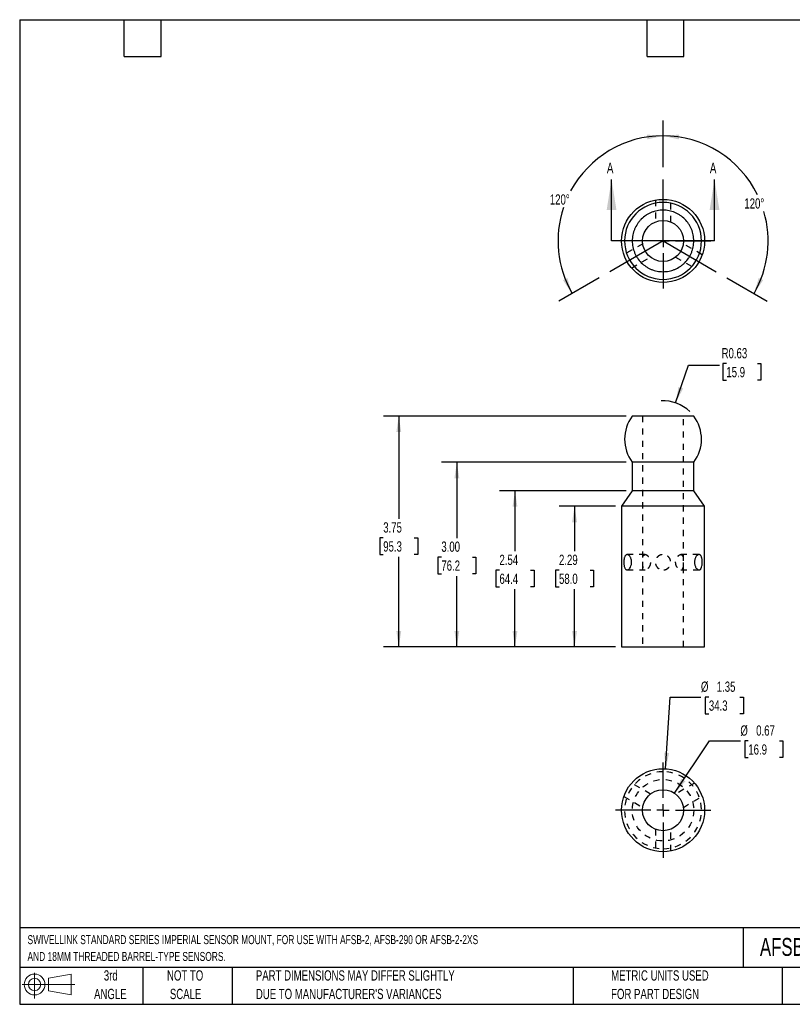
# Model space of a CAD drawing. Header units: inches. Extents: x 0.5 to 21.5, y 0.5 to 16.5.
# Tile 1 of 2: x 0.5 to 13.1, y 0.5 to 16.5. Entities that reach past the tile are written whole.
import ezdxf

# ---------------------------------------------------------------- set-up
doc = ezdxf.new("R2010")
doc.units = ezdxf.units.IN
doc.header["$LTSCALE"] = 2
doc.header["$MEASUREMENT"] = 0
doc.linetypes.add('CENTERX2', pattern=[0.8, 0.5, -0.1, 0.1, -0.1])
doc.linetypes.add('HIDDEN', pattern=[0.075, 0.05, -0.025])
doc.layers.add('CENTER', color=40, linetype='CENTERX2')
doc.layers.add('HIDDEN', color=102, linetype='HIDDEN')
doc.layers.add('DIMENSIONS', color=140, linetype='Continuous', lineweight=25)
doc.layers.add('TEXT', color=140, linetype='Continuous', lineweight=25)
doc.styles.add('SLDTEXTSTYLE0', font='TXT', dxfattribs={"width": 0.7})
doc.dimstyles.new('SLDDIMSTYLE0', dxfattribs={"dimtxt": 0.169922, "dimasz": 0.26, "dimexe": 0, "dimexo": 0.0625, "dimgap": 0.04248, "dimtad": 0, "dimtih": 1, "dimtoh": 1, "dimrnd": 1e-09, "dimzin": 12, "dimdsep": 46, "dimtxsty": 'SLDTEXTSTYLE0', "dimsah": 1, "dimcen": 0.09, "dimadec": 0, "dimazin": 3, "dimtfac": 1, "dimtofl": 0, "dimtmove": 0, "dimatfit": 3, "dimfxl": 0, "dimfrac": 2, "dimtolj": 1, "dimtzin": 12, "dimarcsym": 0})
doc.dimstyles.new('SLDDIMSTYLE1', dxfattribs={"dimtxt": 0.169922, "dimasz": 0.26, "dimexe": 0, "dimexo": 0.0625, "dimgap": 0.04248, "dimtad": 0, "dimtih": 1, "dimtoh": 1, "dimrnd": 1e-09, "dimzin": 4, "dimdsep": 46, "dimtxsty": 'SLDTEXTSTYLE0', "dimsah": 1, "dimcen": 0.09, "dimadec": 0, "dimazin": 1, "dimtfac": 1, "dimtofl": 0, "dimtmove": 0, "dimatfit": 3, "dimfxl": 0, "dimfrac": 2, "dimtolj": 1, "dimtzin": 12, "dimarcsym": 0})
doc.dimstyles.new('SLDDIMSTYLE2', dxfattribs={"dimtxt": 0.169922, "dimasz": 0.26, "dimexe": 0, "dimexo": 0.0625, "dimgap": 0.04248, "dimtad": 0, "dimtih": 1, "dimtoh": 1, "dimrnd": 1e-09, "dimdsep": 46, "dimtxsty": 'SLDTEXTSTYLE0', "dimsah": 1, "dimcen": 0, "dimadec": 0, "dimazin": 2, "dimtfac": 1, "dimtofl": 0, "dimtmove": 0, "dimatfit": 3, "dimfxl": 0, "dimfrac": 2, "dimtolj": 1, "dimtzin": 12, "dimarcsym": 0})
doc.dimstyles.new('SLDDIMSTYLE3', dxfattribs={"dimtxt": 0.169922, "dimasz": 0.26, "dimexe": 0, "dimexo": 0.0625, "dimgap": 0.04248, "dimtad": 0, "dimtih": 1, "dimtoh": 1, "dimrnd": 1e-09, "dimdsep": 46, "dimtxsty": 'SLDTEXTSTYLE0', "dimsah": 1, "dimcen": 0, "dimadec": 0, "dimazin": 2, "dimtfac": 1, "dimtofl": 0, "dimtmove": 0, "dimatfit": 3, "dimfxl": 0, "dimfrac": 2, "dimtolj": 1, "dimtzin": 12, "dimarcsym": 0})
doc.dimstyles.new('SLDDIMSTYLE4', dxfattribs={"dimtxt": 0.169922, "dimasz": 0.26, "dimexe": 0, "dimexo": 0.0625, "dimgap": 0.04248, "dimtad": 0, "dimtih": 1, "dimtoh": 1, "dimrnd": 1e-09, "dimzin": 12, "dimdsep": 46, "dimtxsty": 'SLDTEXTSTYLE0', "dimsah": 1, "dimcen": 0, "dimadec": 0, "dimazin": 3, "dimtfac": 1, "dimtofl": 0, "dimtmove": 0, "dimatfit": 3, "dimfxl": 0, "dimfrac": 2, "dimtolj": 1, "dimtzin": 12, "dimarcsym": 0})
doc.dimstyles.new('SLDDIMSTYLE5', dxfattribs={"dimtxt": 0.169922, "dimasz": 0.26, "dimexe": 0, "dimexo": 0.0625, "dimgap": 0.04248, "dimtad": 0, "dimtih": 1, "dimtoh": 1, "dimdec": 4, "dimlfac": 2, "dimzin": 12, "dimdsep": 46, "dimtxsty": 'SLDTEXTSTYLE0', "dimsah": 1, "dimcen": 0.09, "dimadec": 0, "dimazin": 3, "dimtfac": 1, "dimtdec": 0, "dimtofl": 0, "dimtmove": 0, "dimatfit": 3, "dimfxl": 0, "dimfrac": 2, "dimtolj": 1, "dimtzin": 12, "dimarcsym": 0})

# ---------------------------------------------------------------- blocks, each defined once
blk = doc.blocks.new('Block11')
at = {"color": 7, "linetype": 'Continuous', "lineweight": 18}
for p, q in [((0.204, 0.418), (0.204, 0)), ((0.431, 0.328), (0.801, 0.396)), ((0.431, 0.126), (0.431, 0.328)), ((0.801, 0.396), (0.801, 0.058)), ((0, 0.227), (0.856, 0.227)), ((0.431, 0.126), (0.801, 0.058))]:
    blk.add_line(p, q, dxfattribs=at)
for radius in [0.169, 0.101]:
    blk.add_circle((0.204, 0.227), radius, dxfattribs=at)
blk = doc.blocks.new('Block12')
at = {"color": 7, "linetype": 'Continuous'}
blk.add_blockref('Block11', (0, 0), dxfattribs=at)
blk = doc.blocks.new('SW_NOTE_0')
at = {"layer": 'TEXT', "color": 0, "char_height": 0.14583, "attachment_point": 1, "style": 'SLDTEXTSTYLE0'}
for s, insert in [('SWIVELLINK STANDARD SERIES IMPERIAL SENSOR MOUNT, FOR USE WITH AFSB-2, AFSB-290 OR AFSB-2-2XS', (0, 0.188)), ('AND 18MM THREADED BARREL-TYPE SENSORS.', (0, -0.085))]:
    blk.add_mtext(s, dxfattribs=dict(at, insert=insert))
blk = doc.blocks.new('SW_NOTE_0_3')
at = {"layer": 'TEXT', "color": 0, "char_height": 0.16667, "attachment_point": 1, "style": 'SLDTEXTSTYLE0'}
for s, insert in [('PART DIMENSIONS MAY DIFFER SLIGHTLY', (0, 0.215)), ("DUE TO MANUFACTURER'S VARIANCES", (0, -0.086))]:
    blk.add_mtext(s, dxfattribs=dict(at, insert=insert))
blk = doc.blocks.new('SW_NOTE_0_4')
at = {"layer": 'TEXT', "color": 0, "char_height": 0.1667, "attachment_point": 2, "style": 'SLDTEXTSTYLE0'}
for s, insert in [('NOT TO', (0.414, 0.215)), ('SCALE', (0.422, -0.086))]:
    blk.add_mtext(s, dxfattribs=dict(at, insert=insert))
blk = doc.blocks.new('SW_NOTE_0_5')
at = {"layer": 'TEXT', "color": 0, "char_height": 0.1667, "attachment_point": 2, "style": 'SLDTEXTSTYLE0'}
for s, insert in [('3rd', (0.182, 0.215)), ('ANGLE', (0.175, -0.086))]:
    blk.add_mtext(s, dxfattribs=dict(at, insert=insert))
blk = doc.blocks.new('SW_NOTE_0_6')
at = {"layer": 'TEXT', "color": 0, "char_height": 0.16667, "attachment_point": 1, "style": 'SLDTEXTSTYLE0'}
for s, insert in [('METRIC UNITS USED', (0, 0.215)), ('FOR PART DESIGN', (0, -0.086))]:
    blk.add_mtext(s, dxfattribs=dict(at, insert=insert))
blk = doc.blocks.new('_D')
at = {"layer": 'DIMENSIONS'}
for p, q in [((10.186, 8.594), (9.272, 8.594)), ((9.522, 8.594), (9.522, 7.861)), ((9.269, 7.553), (9.212, 7.553)), ((9.212, 7.553), (9.212, 7.283)), ((9.774, 7.553), (9.831, 7.553)), ((9.831, 7.553), (9.831, 7.283)), ((9.212, 7.283), (9.269, 7.283)), ((9.522, 6.308), (9.522, 7.245)), ((9.831, 7.283), (9.774, 7.283)), ((10.186, 6.308), (9.272, 6.308))]:
    blk.add_line(p, q, dxfattribs=at)
for points in [[(9.522, 8.594), (9.482, 8.334), (9.562, 8.334)], [(9.522, 6.308), (9.562, 6.568), (9.482, 6.568)]]:
    blk.add_solid(points, dxfattribs=at)
at = {"layer": 'DIMENSIONS', "char_height": 0.1667, "attachment_point": 1, "style": 'SLDTEXTSTYLE0'}
for s, insert in [('2.29', (9.269, 7.806)), ('58.0', (9.269, 7.498))]:
    blk.add_mtext(s, dxfattribs=dict(at, insert=insert))
blk = doc.blocks.new('_D_1')
at = {"layer": 'DIMENSIONS'}
for p, q in [((10.361, 8.844), (8.303, 8.844)), ((8.553, 8.844), (8.553, 7.861)), ((8.301, 7.553), (8.244, 7.553)), ((8.244, 7.553), (8.244, 7.283)), ((8.806, 7.553), (8.863, 7.553)), ((8.863, 7.553), (8.863, 7.283)), ((8.244, 7.283), (8.301, 7.283)), ((8.553, 6.308), (8.553, 7.245)), ((8.863, 7.283), (8.806, 7.283)), ((10.186, 6.308), (8.303, 6.308))]:
    blk.add_line(p, q, dxfattribs=at)
for points in [[(8.553, 8.844), (8.513, 8.584), (8.593, 8.584)], [(8.553, 6.308), (8.593, 6.568), (8.513, 6.568)]]:
    blk.add_solid(points, dxfattribs=at)
at = {"layer": 'DIMENSIONS', "char_height": 0.1667, "attachment_point": 1, "style": 'SLDTEXTSTYLE0'}
for s, insert in [('2.54', (8.301, 7.806)), ('64.4', (8.301, 7.498))]:
    blk.add_mtext(s, dxfattribs=dict(at, insert=insert))
blk = doc.blocks.new('_D_2')
at = {"layer": 'DIMENSIONS'}
for p, q in [((10.361, 9.308), (7.358, 9.308)), ((7.608, 9.308), (7.608, 8.075)), ((7.356, 7.767), (7.299, 7.767)), ((7.299, 7.767), (7.299, 7.497)), ((7.861, 7.767), (7.918, 7.767)), ((7.918, 7.767), (7.918, 7.497)), ((7.299, 7.497), (7.356, 7.497)), ((7.608, 6.308), (7.608, 7.459)), ((7.918, 7.497), (7.861, 7.497)), ((10.186, 6.308), (7.358, 6.308))]:
    blk.add_line(p, q, dxfattribs=at)
for points in [[(7.608, 9.308), (7.568, 9.048), (7.648, 9.048)], [(7.608, 6.308), (7.648, 6.568), (7.568, 6.568)]]:
    blk.add_solid(points, dxfattribs=at)
at = {"layer": 'DIMENSIONS', "char_height": 0.1667, "attachment_point": 1, "style": 'SLDTEXTSTYLE0'}
for s, insert in [('3.00', (7.356, 8.02)), ('76.2', (7.356, 7.712))]:
    blk.add_mtext(s, dxfattribs=dict(at, insert=insert))
blk = doc.blocks.new('_D_3')
at = {"layer": 'DIMENSIONS'}
for p, q in [((11.165, 10.274), (11.376, 10.887)), ((11.376, 10.887), (11.876, 10.887)), ((11.99, 10.911), (11.933, 10.911)), ((11.933, 10.911), (11.933, 10.641)), ((12.495, 10.911), (12.552, 10.911)), ((12.552, 10.911), (12.552, 10.641)), ((11.933, 10.641), (11.99, 10.641)), ((12.552, 10.641), (12.495, 10.641))]:
    blk.add_line(p, q, dxfattribs=at)
blk.add_arc((10.961, 9.683), 0.625, 45.9603, 92.7503, dxfattribs=at)
blk.add_solid([(11.165, 10.274), (11.287, 10.507), (11.212, 10.533)], dxfattribs=at)
at = {"layer": 'DIMENSIONS', "char_height": 0.1667, "attachment_point": 1, "style": 'SLDTEXTSTYLE0'}
for s, insert in [('R0.63', (11.913, 11.164)), ('15.9', (11.99, 10.856))]:
    blk.add_mtext(s, dxfattribs=dict(at, insert=insert))
blk = doc.blocks.new('_D_4')
at = {"layer": 'DIMENSIONS'}
for p, q in [((10.361, 10.058), (6.414, 10.058)), ((6.664, 10.058), (6.664, 8.388)), ((6.411, 8.08), (6.354, 8.08)), ((6.354, 8.08), (6.354, 7.81)), ((6.916, 8.08), (6.973, 8.08)), ((6.973, 8.08), (6.973, 7.81)), ((6.354, 7.81), (6.411, 7.81)), ((6.664, 6.308), (6.664, 7.772)), ((6.973, 7.81), (6.916, 7.81)), ((10.186, 6.308), (6.414, 6.308))]:
    blk.add_line(p, q, dxfattribs=at)
for points in [[(6.664, 10.058), (6.624, 9.798), (6.704, 9.798)], [(6.664, 6.308), (6.704, 6.568), (6.624, 6.568)]]:
    blk.add_solid(points, dxfattribs=at)
at = {"layer": 'DIMENSIONS', "char_height": 0.1667, "attachment_point": 1, "style": 'SLDTEXTSTYLE0'}
for s, insert in [('3.75', (6.411, 8.333)), ('95.3', (6.411, 8.024))]:
    blk.add_mtext(s, dxfattribs=dict(at, insert=insert))
blk = doc.blocks.new('_D_5')
at = {"layer": 'DIMENSIONS'}
for p, q in [((11.147, 3.93), (11.718, 4.78)), ((11.718, 4.78), (12.218, 4.78)), ((12.347, 4.78), (12.29, 4.78)), ((12.29, 4.78), (12.29, 4.51)), ((12.852, 4.78), (12.909, 4.78)), ((12.909, 4.78), (12.909, 4.51)), ((12.29, 4.51), (12.347, 4.51)), ((12.909, 4.51), (12.852, 4.51))]:
    blk.add_line(p, q, dxfattribs=at)
blk.add_solid([(11.147, 3.93), (11.325, 4.124), (11.259, 4.168)], dxfattribs=at)
at = {"layer": 'DIMENSIONS', "char_height": 0.1667, "attachment_point": 1, "style": 'SLDTEXTSTYLE0'}
for s, insert in [('%%c', (12.218, 5.033)), ('0.67', (12.475, 5.033)), ('16.9', (12.347, 4.724))]:
    blk.add_mtext(s, dxfattribs=dict(at, insert=insert))
blk = doc.blocks.new('_D_6')
at = {"layer": 'DIMENSIONS'}
for p, q in [((11.003, 4.328), (11.077, 5.492)), ((11.077, 5.492), (11.577, 5.492)), ((11.706, 5.492), (11.648, 5.492)), ((11.648, 5.492), (11.648, 5.222)), ((12.21, 5.492), (12.268, 5.492)), ((12.268, 5.492), (12.268, 5.222)), ((11.648, 5.222), (11.706, 5.222)), ((12.268, 5.222), (12.21, 5.222))]:
    blk.add_line(p, q, dxfattribs=at)
blk.add_solid([(11.003, 4.328), (11.06, 4.585), (10.98, 4.59)], dxfattribs=at)
at = {"layer": 'DIMENSIONS', "char_height": 0.1667, "attachment_point": 1, "style": 'SLDTEXTSTYLE0'}
for s, insert in [('%%c', (11.577, 5.745)), ('1.35', (11.834, 5.745)), ('34.3', (11.706, 5.437))]:
    blk.add_mtext(s, dxfattribs=dict(at, insert=insert))
blk = doc.blocks.new('SW_CENTERMARKSYMBOL_0')
at = {"layer": 'CENTER', "color": 0}
for p, q in [((0, 0.2), (0, 0.775)), ((-0.2, 0), (-0.775, 0)), ((0, 0), (-0.1, 0)), ((0, 0), (0, 0.1)), ((0, 0), (0, -0.1)), ((0, 0), (0.1, 0)), ((0.2, 0), (0.775, 0)), ((0, -0.2), (0, -0.775))]:
    blk.add_line(p, q, dxfattribs=at)
blk = doc.blocks.new('_D_7')
at = {"layer": 'DIMENSIONS'}
for p, q in [((10.961, 14.105), (10.961, 14.863)), ((9.922, 12.305), (9.265, 11.926))]:
    blk.add_line(p, q, dxfattribs=at)
for start, end in [(90, 151.6199), (161.5054, 210)]:
    blk.add_arc((10.961, 12.905), 1.708, start, end, dxfattribs=at)
for points in [[(10.961, 14.613), (10.698, 14.633), (10.704, 14.554)], [(9.481, 12.051), (9.405, 12.303), (9.333, 12.268)]]:
    blk.add_solid(points, dxfattribs=at)
at = {"layer": 'DIMENSIONS', "insert": (9.12, 13.662), "char_height": 0.1667, "attachment_point": 1, "style": 'SLDTEXTSTYLE0'}
blk.add_mtext('120°', dxfattribs=at)
blk = doc.blocks.new('_D_8')
at = {"layer": 'DIMENSIONS'}
for p, q in [((10.961, 14.105), (10.961, 14.863)), ((12, 12.305), (12.656, 11.926))]:
    blk.add_line(p, q, dxfattribs=at)
for start, end in [(25.9573, 90), (330, 16.2362)]:
    blk.add_arc((10.961, 12.905), 1.708, start, end, dxfattribs=at)
for points in [[(10.961, 14.613), (11.217, 14.554), (11.223, 14.633)], [(12.44, 12.051), (12.589, 12.268), (12.516, 12.303)]]:
    blk.add_solid(points, dxfattribs=at)
at = {"layer": 'DIMENSIONS', "insert": (12.283, 13.597), "char_height": 0.1667, "attachment_point": 1, "style": 'SLDTEXTSTYLE0'}
blk.add_mtext('120°', dxfattribs=at)
blk = doc.blocks.new('SW_CENTERMARKSYMBOL_1')
at = {"layer": 'CENTER', "color": 0}
for p, q in [((0, 0.2), (0, 0.775)), ((-0.2, 0), (-0.775, 0)), ((0, 0), (-0.1, 0)), ((0, 0), (0, 0.1)), ((0, 0), (0, -0.1)), ((0, 0), (0.1, 0)), ((0.2, 0), (0.775, 0)), ((0, -0.2), (0, -0.775))]:
    blk.add_line(p, q, dxfattribs=at)

msp = doc.modelspace()

# ---------------------------------------------------------------- linework, layer by layer
for p, q in [((10.460615, 9.308433), (10.460615, 8.843618)), ((10.960615, 9.308433), (10.460615, 9.308433)), ((11.460615, 9.308433), (10.960615, 9.308433)), ((11.460615, 8.843618), (11.460615, 9.308433)), ((10.460615, 8.843618), (10.285615, 8.593692)), ((10.960615, 8.843618), (10.460615, 8.843618)), ((11.460615, 8.843618), (10.960615, 8.843618)), ((11.635615, 8.593692), (11.460615, 8.843618)), ((10.285615, 8.593692), (10.285615, 6.308433)), ((10.960615, 8.593692), (10.285615, 8.593692)), ((11.635615, 8.593692), (10.960615, 8.593692)), ((11.635615, 6.308433), (11.635615, 8.593692)), ((10.285615, 6.308433), (10.960615, 6.308433)), ((10.960615, 6.308433), (11.635615, 6.308433))]:
    msp.add_line(p, q)
for centre, radius in [((10.960615, 12.904911), 0.675), ((10.960615, 12.904911), 0.333012), ((10.960615, 3.654057), 0.675), ((10.960615, 3.654057), 0.333012)]:
    msp.add_circle(centre, radius)
for centre, start, end in [((10.960615, 12.904911), 90, 270), ((10.960615, 12.904911), 270, 90), ((10.960615, 9.683433), 143.1199111, 216.8698976), ((10.960615, 9.683433), 323.1301024, 36.8927128)]:
    msp.add_arc(centre, 0.625, start, end)
for points, knots in [([(10.960615, 12.404911), (10.927583, 12.404911), (10.894893, 12.408153), (10.84637, 12.417859), (10.830398, 12.421889), (10.799142, 12.43142), (10.76848, 12.442441), (10.738993, 12.456411), (10.710105, 12.471883), (10.695892, 12.480422), (10.654991, 12.507833), (10.629843, 12.52854), (10.583716, 12.574741), (10.562617, 12.600504), (10.526415, 12.65484), (10.511074, 12.683576), (10.492268, 12.729071), (10.486698, 12.74469), (10.477224, 12.776066), (10.473283, 12.791899), (10.466962, 12.823847), (10.464582, 12.839963), (10.461401, 12.872481), (10.460599, 12.888937), (10.460649, 12.93839), (10.463911, 12.970844), (10.473482, 13.018781), (10.477457, 13.034635), (10.48702, 13.066086), (10.492616, 13.081672), (10.511457, 13.12701), (10.526833, 13.155715), (10.554111, 13.196496), (10.563968, 13.209774), (10.584868, 13.235191), (10.595869, 13.247293), (10.630478, 13.281836), (10.655678, 13.302526), (10.696766, 13.329946), (10.71094, 13.33842), (10.739789, 13.353802), (10.769264, 13.367706), (10.799977, 13.378687), (10.83132, 13.388182), (10.847397, 13.392201), (10.895733, 13.401771), (10.928162, 13.404923), (10.977107, 13.404905), (10.993473, 13.404103), (11.026308, 13.400851), (11.042571, 13.398419), (11.090611, 13.38882), (11.121778, 13.379361), (11.167222, 13.360524), (11.18221, 13.353425), (11.211123, 13.337941), (11.225114, 13.329535), (11.265721, 13.302367), (11.291028, 13.281629), (11.337673, 13.234937), (11.358331, 13.20968), (11.385472, 13.169036), (11.393873, 13.155026), (11.409353, 13.126055), (11.41643, 13.111069), (11.435199, 13.065668), (11.444635, 13.0345), (11.4542, 12.986405), (11.456625, 12.970073), (11.459837, 12.937295), (11.460624, 12.92095), (11.460598, 12.872038), (11.457422, 12.839596), (11.447789, 12.791191), (11.443761, 12.77515), (11.434248, 12.743853), (11.423248, 12.713168), (11.409312, 12.683689), (11.393886, 12.654822), (11.385374, 12.64062), (11.357961, 12.599628), (11.337263, 12.574456), (11.302669, 12.539856), (11.290542, 12.528853), (11.265059, 12.507941), (11.251816, 12.498132), (11.211053, 12.470919), (11.182334, 12.455562), (11.136921, 12.436739), (11.121309, 12.431153), (11.089897, 12.421635), (11.074055, 12.417677), (11.026128, 12.408152), (10.993648, 12.404911), (10.960615, 12.404911)], [0, 0, 0, 0, 0.03125, 0.03125, 0.046875, 0.046875, 0.0625, 0.078125, 0.078125, 0.09375, 0.09375, 0.125, 0.125, 0.15625, 0.15625, 0.1875, 0.1875, 0.203125, 0.203125, 0.21875, 0.21875, 0.234375, 0.234375, 0.25, 0.25, 0.28125, 0.28125, 0.296875, 0.296875, 0.3125, 0.3125, 0.34375, 0.34375, 0.359375, 0.359375, 0.375, 0.375, 0.40625, 0.40625, 0.421875, 0.421875, 0.4375, 0.453125, 0.453125, 0.46875, 0.46875, 0.5, 0.5, 0.515625, 0.515625, 0.53125, 0.53125, 0.5625, 0.5625, 0.578125, 0.578125, 0.59375, 0.59375, 0.625, 0.625, 0.65625, 0.65625, 0.671875, 0.671875, 0.6875, 0.6875, 0.71875, 0.71875, 0.734375, 0.734375, 0.75, 0.75, 0.78125, 0.78125, 0.796875, 0.796875, 0.8125, 0.828125, 0.828125, 0.84375, 0.84375, 0.875, 0.875, 0.890625, 0.890625, 0.90625, 0.90625, 0.9375, 0.9375, 0.953125, 0.953125, 0.96875, 0.96875, 1, 1, 1, 1]), ([(10.960615, 10.058433), (10.943168, 10.058433), (10.908078, 10.058433), (10.859665, 10.058433), (10.815714, 10.058433), (10.776044, 10.058433), (10.737315, 10.058433), (10.700195, 10.058433), (10.665284, 10.058433), (10.632422, 10.058433), (10.601598, 10.058433), (10.573362, 10.058433), (10.548151, 10.058433), (10.525801, 10.058433), (10.50636, 10.058433), (10.490185, 10.058433), (10.477536, 10.058433), (10.468146, 10.058433), (10.462552, 10.058433), (10.460184, 10.058433), (10.460748, 10.058433), (10.460812, 10.058433)], [0, 0, 0, 0, 0.0666335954, 0.1340111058, 0.1869351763, 0.2398592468, 0.294320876, 0.3487825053, 0.4017065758, 0.4546306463, 0.5090922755, 0.5635539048, 0.6164779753, 0.6694020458, 0.723863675, 0.7783253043, 0.8312493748, 0.8841734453, 0.9386350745, 0.9930967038, 1, 1, 1, 1]), ([(11.4602, 10.058433), (11.460241, 10.058433), (11.46035, 10.058433), (11.456514, 10.058433), (11.449115, 10.058433), (11.438158, 10.058433), (11.423929, 10.058433), (11.406223, 10.058433), (11.38531, 10.058433), (11.361575, 10.058433), (11.335059, 10.058433), (11.305597, 10.058433), (11.273648, 10.058433), (11.23978, 10.058433), (11.203975, 10.058433), (11.166075, 10.058433), (11.126695, 10.058433), (11.086511, 10.058433), (11.045454, 10.058433), (11.00339, 10.058433), (10.974874, 10.058433), (10.960615, 10.058433)], [0, 0, 0, 0, 0.031957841, 0.086421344, 0.140884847, 0.193810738, 0.246736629, 0.301200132, 0.355663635, 0.408589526, 0.461515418, 0.515978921, 0.570442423, 0.623368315, 0.676294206, 0.730757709, 0.785221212, 0.838147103, 0.891072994, 0.945536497, 1, 1, 1, 1]), ([(10.448265, 7.671261), (10.447732, 7.663025), (10.446668, 7.654976), (10.443535, 7.639244), (10.44146, 7.6316), (10.434049, 7.610084), (10.427335, 7.597151), (10.415978, 7.581671), (10.41191, 7.577063), (10.403596, 7.569344), (10.399365, 7.566224), (10.390804, 7.561461), (10.386459, 7.559835), (10.378077, 7.558234), (10.373991, 7.558227), (10.366038, 7.559845), (10.362263, 7.561462), (10.355197, 7.566197), (10.351857, 7.569355), (10.345722, 7.577101), (10.342958, 7.581625), (10.337953, 7.591951), (10.335698, 7.59782), (10.331822, 7.61042), (10.330178, 7.617177), (10.327417, 7.631625), (10.326315, 7.639273), (10.324684, 7.654869), (10.324137, 7.662929), (10.323589, 7.679359), (10.323592, 7.687528), (10.32413, 7.703776), (10.324679, 7.711945), (10.326316, 7.727606), (10.327399, 7.735123), (10.330145, 7.749537), (10.33182, 7.756436), (10.335686, 7.769011), (10.33789, 7.774772), (10.342938, 7.785212), (10.345726, 7.789766), (10.351809, 7.797454), (10.355151, 7.800635), (10.362272, 7.805413), (10.366016, 7.807009), (10.373899, 7.808629), (10.378071, 7.808633), (10.386458, 7.807032), (10.390712, 7.805448), (10.399311, 7.800681), (10.403601, 7.797515), (10.411863, 7.78985), (10.415894, 7.785303), (10.423549, 7.774882), (10.427092, 7.769129), (10.433554, 7.756564), (10.436497, 7.749669), (10.441461, 7.735267), (10.443502, 7.727749), (10.446639, 7.712071), (10.447718, 7.703918), (10.448788, 7.687675), (10.448799, 7.679498), (10.448265, 7.671261)], [0, 0, 0, 0, 0.03125, 0.03125, 0.0625, 0.0625, 0.125, 0.125, 0.15625, 0.15625, 0.1875, 0.1875, 0.21875, 0.21875, 0.25, 0.25, 0.28125, 0.28125, 0.3125, 0.3125, 0.34375, 0.34375, 0.375, 0.375, 0.40625, 0.40625, 0.4375, 0.4375, 0.46875, 0.46875, 0.5, 0.5, 0.53125, 0.53125, 0.5625, 0.5625, 0.59375, 0.59375, 0.625, 0.625, 0.65625, 0.65625, 0.6875, 0.6875, 0.71875, 0.71875, 0.75, 0.75, 0.78125, 0.78125, 0.8125, 0.8125, 0.84375, 0.84375, 0.875, 0.875, 0.90625, 0.90625, 0.9375, 0.9375, 0.96875, 0.96875, 1, 1, 1, 1]), ([(11.597371, 7.671261), (11.597099, 7.663025), (11.596557, 7.654976), (11.594913, 7.639244), (11.593808, 7.6316), (11.589699, 7.610084), (11.585791, 7.597151), (11.578298, 7.581671), (11.575482, 7.577063), (11.56936, 7.569344), (11.566069, 7.566224), (11.558972, 7.561461), (11.555146, 7.559835), (11.547274, 7.558234), (11.543191, 7.558227), (11.534721, 7.559845), (11.53043, 7.561462), (11.521909, 7.566197), (11.517618, 7.569355), (11.509284, 7.577101), (11.50529, 7.581625), (11.497707, 7.591951), (11.49409, 7.59782), (11.487622, 7.61042), (11.48474, 7.617177), (11.479761, 7.631625), (11.477692, 7.639273), (11.474582, 7.654869), (11.473511, 7.662929), (11.472435, 7.679359), (11.47244, 7.687528), (11.473497, 7.703776), (11.474572, 7.711945), (11.477694, 7.727606), (11.479727, 7.735123), (11.484681, 7.749537), (11.487619, 7.756436), (11.49407, 7.769011), (11.497609, 7.774772), (11.505262, 7.785212), (11.509288, 7.789766), (11.517553, 7.797454), (11.521852, 7.800635), (11.530441, 7.805413), (11.534695, 7.807009), (11.543096, 7.808629), (11.547269, 7.808633), (11.555145, 7.807032), (11.558892, 7.805448), (11.566027, 7.800681), (11.569363, 7.797515), (11.575448, 7.78985), (11.578242, 7.785303), (11.583295, 7.774882), (11.585503, 7.769129), (11.589377, 7.756564), (11.591056, 7.749669), (11.593809, 7.735267), (11.594896, 7.727749), (11.596542, 7.712071), (11.597092, 7.703918), (11.597637, 7.687675), (11.597643, 7.679498), (11.597371, 7.671261)], [0, 0, 0, 0, 0.03125, 0.03125, 0.0625, 0.0625, 0.125, 0.125, 0.15625, 0.15625, 0.1875, 0.1875, 0.21875, 0.21875, 0.25, 0.25, 0.28125, 0.28125, 0.3125, 0.3125, 0.34375, 0.34375, 0.375, 0.375, 0.40625, 0.40625, 0.4375, 0.4375, 0.46875, 0.46875, 0.5, 0.5, 0.53125, 0.53125, 0.5625, 0.5625, 0.59375, 0.59375, 0.625, 0.625, 0.65625, 0.65625, 0.6875, 0.6875, 0.71875, 0.71875, 0.75, 0.75, 0.78125, 0.78125, 0.8125, 0.8125, 0.84375, 0.84375, 0.875, 0.875, 0.90625, 0.90625, 0.9375, 0.9375, 0.96875, 0.96875, 1, 1, 1, 1])]:
    msp.add_open_spline(points, degree=3, knots=knots)
at = {"layer": 'CENTER'}
for q in [(10.960615, 14.004613), (10.008245, 12.35506), (11.912985, 12.35506)]:
    msp.add_line((10.960615, 12.904911), q, dxfattribs=at)
at = {"layer": 'HIDDEN'}
for p, q in [((10.835615, 13.568252), (10.835615, 13.213628)), ((11.085615, 13.213674), (11.085615, 13.568309)), ((10.630673, 12.858756), (10.323593, 12.681464)), ((11.597642, 12.681461), (11.29059, 12.858738)), ((10.448588, 12.464955), (10.755641, 12.642232)), ((11.165558, 12.64225), (11.472638, 12.464957)), ((10.627604, 10.058433), (10.627604, 6.308433)), ((11.293627, 6.308433), (11.293627, 10.058433)), ((10.672261, 7.808433), (10.376061, 7.808433)), ((11.545169, 7.808433), (11.24897, 7.808433)), ((10.37611, 7.558433), (10.672301, 7.558433)), ((11.24893, 7.558433), (11.545121, 7.558433)), ((10.755641, 3.916737), (10.448588, 4.094014)), ((11.472638, 4.094011), (11.165558, 3.916719)), ((10.323593, 3.877505), (10.630673, 3.700212)), ((11.29059, 3.700231), (11.597642, 3.877508)), ((10.835615, 3.345341), (10.835615, 2.990717)), ((11.085615, 2.99066), (11.085615, 3.345294))]:
    msp.add_line(p, q, dxfattribs=at)
msp.add_circle((10.960615, 3.654057), 0.5, dxfattribs=at)
for start, end in [(90, 270), (270, 90)]:
    msp.add_arc((10.960615, 3.654057), 0.625, start, end, dxfattribs=at)
for points in [[(10.755285, 7.671053), (10.755985, 7.679347), (10.755976, 7.68758), (10.754606, 7.703899), (10.753217, 7.712086), (10.749214, 7.727817), (10.746631, 7.735319), (10.740464, 7.749639), (10.736838, 7.756505), (10.729001, 7.769021), (10.72477, 7.774738), (10.715808, 7.785093), (10.711115, 7.789673), (10.701713, 7.797375), (10.69692, 7.800567), (10.687523, 7.805388), (10.682979, 7.807001), (10.674246, 7.808635), (10.670039, 7.808632), (10.66239, 7.807), (10.658892, 7.805392), (10.652505, 7.800568), (10.64968, 7.797384), (10.64477, 7.789707), (10.64265, 7.785166), (10.639024, 7.774791), (10.637551, 7.769072), (10.63511, 7.756575), (10.634136, 7.749721), (10.632622, 7.735365), (10.632072, 7.727844), (10.631267, 7.712071), (10.631021, 7.703922), (10.630776, 7.687576), (10.630775, 7.679217), (10.631025, 7.662745), (10.631271, 7.654724), (10.632068, 7.639091), (10.63263, 7.63141), (10.634143, 7.617088), (10.635095, 7.610377), (10.637543, 7.597826), (10.639043, 7.59202), (10.642633, 7.581748), (10.644743, 7.577199), (10.649719, 7.569423), (10.652523, 7.566286), (10.658862, 7.561496), (10.662441, 7.559846), (10.67011, 7.558229), (10.674219, 7.558227), (10.682993, 7.559868), (10.687603, 7.561517), (10.6969, 7.566292), (10.70165, 7.569441), (10.711149, 7.57722), (10.715773, 7.581741), (10.724667, 7.592001), (10.728978, 7.59781), (10.736835, 7.610353), (10.740388, 7.61707), (10.74659, 7.631432), (10.749224, 7.639092), (10.753202, 7.654716), (10.754584, 7.66276), (10.755285, 7.671053)], [(10.972993, 7.559048), (10.9647, 7.558222), (10.956467, 7.558233), (10.940148, 7.559848), (10.931963, 7.561483), (10.916214, 7.566295), (10.908705, 7.569431), (10.894375, 7.577116), (10.887503, 7.581722), (10.874983, 7.592012), (10.869271, 7.597716), (10.858931, 7.61028), (10.854354, 7.617104), (10.846662, 7.631418), (10.843476, 7.639034), (10.838659, 7.654805), (10.837047, 7.662848), (10.835414, 7.679254), (10.835417, 7.687671), (10.837049, 7.704021), (10.838656, 7.712051), (10.843473, 7.727827), (10.846654, 7.735428), (10.85432, 7.749705), (10.858853, 7.756481), (10.869217, 7.769096), (10.874934, 7.774807), (10.887433, 7.785094), (10.894293, 7.789701), (10.90866, 7.797416), (10.916186, 7.800562), (10.931964, 7.805385), (10.940122, 7.807015), (10.95647, 7.808634), (10.964819, 7.808637), (10.981304, 7.806987), (10.989331, 7.805365), (11.004975, 7.800583), (11.012663, 7.797373), (11.027, 7.789661), (11.033714, 7.785156), (11.046261, 7.774843), (11.052068, 7.769029), (11.062332, 7.756537), (11.066868, 7.749787), (11.074636, 7.735315), (11.077769, 7.727784), (11.082555, 7.712119), (11.084203, 7.703896), (11.08582, 7.687513), (11.085821, 7.679297), (11.084181, 7.662812), (11.082532, 7.654661), (11.077762, 7.639068), (11.074619, 7.631515), (11.066851, 7.617054), (11.062336, 7.610337), (11.052085, 7.597855), (11.046279, 7.59204), (11.033734, 7.581725), (11.027013, 7.577212), (11.012639, 7.569481), (11.004971, 7.566282), (10.989335, 7.561503), (10.981287, 7.559873), (10.972993, 7.559048)], [(11.290332, 7.671053), (11.290457, 7.679347), (11.290455, 7.68758), (11.290211, 7.703899), (11.289963, 7.712086), (11.289161, 7.727817), (11.288612, 7.735319), (11.287105, 7.749639), (11.286132, 7.756505), (11.283691, 7.769021), (11.282221, 7.774738), (11.278611, 7.785093), (11.27648, 7.789673), (11.271559, 7.797375), (11.268726, 7.800567), (11.262345, 7.805388), (11.258844, 7.807001), (11.251169, 7.808635), (11.24696, 7.808632), (11.238254, 7.807), (11.233715, 7.805392), (11.224311, 7.800568), (11.219531, 7.797384), (11.210153, 7.789707), (11.205491, 7.785166), (11.196501, 7.774791), (11.192265, 7.769072), (11.184432, 7.756575), (11.180806, 7.749721), (11.174616, 7.735365), (11.172024, 7.727844), (11.168009, 7.712071), (11.166628, 7.703922), (11.165254, 7.687576), (11.165253, 7.679217), (11.166652, 7.662745), (11.168027, 7.654724), (11.172007, 7.639091), (11.17465, 7.63141), (11.180835, 7.617088), (11.184382, 7.610377), (11.192241, 7.597826), (11.196549, 7.59202), (11.205451, 7.581748), (11.210103, 7.577199), (11.219605, 7.569423), (11.224337, 7.566286), (11.233672, 7.561496), (11.238318, 7.559846), (11.247035, 7.558229), (11.251145, 7.558227), (11.258857, 7.559868), (11.262401, 7.561517), (11.26871, 7.566292), (11.271526, 7.569441), (11.276498, 7.57722), (11.278594, 7.581741), (11.282182, 7.592001), (11.283684, 7.59781), (11.286132, 7.610353), (11.287085, 7.61707), (11.288603, 7.631432), (11.289163, 7.639092), (11.28996, 7.654716), (11.290207, 7.66276), (11.290332, 7.671053)]]:
    msp.add_open_spline(points, degree=3, knots=[0, 0, 0, 0, 0.03125, 0.03125, 0.0625, 0.0625, 0.09375, 0.09375, 0.125, 0.125, 0.15625, 0.15625, 0.1875, 0.1875, 0.21875, 0.21875, 0.25, 0.25, 0.28125, 0.28125, 0.3125, 0.3125, 0.34375, 0.34375, 0.375, 0.375, 0.40625, 0.40625, 0.4375, 0.4375, 0.46875, 0.46875, 0.5, 0.5, 0.53125, 0.53125, 0.5625, 0.5625, 0.59375, 0.59375, 0.625, 0.625, 0.65625, 0.65625, 0.6875, 0.6875, 0.71875, 0.71875, 0.75, 0.75, 0.78125, 0.78125, 0.8125, 0.8125, 0.84375, 0.84375, 0.875, 0.875, 0.90625, 0.90625, 0.9375, 0.9375, 0.96875, 0.96875, 1, 1, 1, 1], dxfattribs=at)
at = {"layer": 'TEXT'}
for p, q in [((0.5, 16.5), (21.5, 16.5)), ((0.5, 16.5), (0.5, 0.5)), ((2.2, 15.9), (2.2, 16.5)), ((2.8, 15.9), (2.8, 16.5)), ((10.7, 15.9), (10.7, 16.5)), ((11.3, 15.9), (11.3, 16.5)), ((2.2, 15.9), (2.8, 15.9)), ((10.7, 15.9), (11.3, 15.9)), ((11.797615, 12.904911), (10.123615, 12.904911)), ((21.5, 1.742213), (0.5, 1.742213)), ((12.26448, 1.742213), (12.26448, 1.1)), ((21.5, 1.1), (0.5, 1.1)), ((2.5, 1.1), (2.5, 0.5)), ((3.953671, 1.1), (3.953671, 0.5)), ((9.499723, 1.1), (9.499723, 0.5)), ((12.896077, 1.1), (12.896077, 0.5)), ((0.5, 0.5), (21.5, 0.5))]:
    msp.add_line(p, q, dxfattribs=at)
at = {"layer": 'TEXT', "linetype": 'Continuous'}
for p, q in [((10.123615, 12.904911), (10.123615, 13.904911)), ((11.797615, 12.904911), (11.797615, 13.904911))]:
    msp.add_line(p, q, dxfattribs=at)
at = {"layer": 'TEXT'}
for points in [[(10.123615, 13.904911), (10.043615, 13.404911), (10.203615, 13.404911)], [(11.797615, 13.904911), (11.717615, 13.404911), (11.877615, 13.404911)]]:
    msp.add_solid(points, dxfattribs=at)

# ---------------------------------------------------------------- block references
at = {"layer": 'CENTER'}
for name, p in [('SW_CENTERMARKSYMBOL_1', (10.960615, 12.904911)), ('SW_CENTERMARKSYMBOL_0', (10.960615, 3.654057))]:
    msp.add_blockref(name, p, dxfattribs=at)
at = {"layer": 'TEXT'}
for name, p in [('SW_NOTE_0', (0.627223, 1.435651)), ('Block12', (0.53842, 0.594792)), ('SW_NOTE_0_5', (1.799004, 0.837438)), ('SW_NOTE_0_4', (2.776156, 0.837438)), ('SW_NOTE_0_3', (4.340101, 0.837438)), ('SW_NOTE_0_6', (10.116407, 0.837438))]:
    msp.add_blockref(name, p, dxfattribs=at)

# ---------------------------------------------------------------- texts
at = {"layer": 'TEXT', "attachment_point": 1, "style": 'SLDTEXTSTYLE0'}
for s, insert, char_height in [('A', (10.047673, 14.174771), 0.169922), ('A', (11.721673, 14.174771), 0.169922), ('AFSB-8', (12.536041, 1.578364), 0.2916667)]:
    msp.add_mtext(s, dxfattribs=dict(at, insert=insert, char_height=char_height))

# ---------------------------------------------------------------- dimensions: what is measured, and where the dimension line sits
at = {"layer": 'DIMENSIONS'}
for base, line1, line2, picture, middle in [((10.085726, 14.371974), ((10.960615, 14.004613), (10.960615, 12.904911)), ((10.008245, 12.35506), (10.960615, 12.904911)), '_D_7', (9.392322, 13.581786)), ((12.656438, 12.700238), ((11.912985, 12.35506), (10.960615, 12.904911)), ((10.960615, 14.004613), (10.960615, 12.904911)), '_D_8', (12.555106, 13.517531))]:
    dim = msp.add_angular_dim_2l(base=base, line1=line1, line2=line2, dimstyle='SLDDIMSTYLE5', dxfattribs=at)
    dim.commit()
    dim.dimension.update_dxf_attribs({"geometry": picture, "text_midpoint": middle, "dimtype": 162})
dim = msp.add_radius_dim(center=(10.960615, 9.683433), mpoint=(11.164623, 10.2742), dimstyle='SLDDIMSTYLE2', dxfattribs=at)
dim.commit()
dim.dimension.update_dxf_attribs({"geometry": '_D_3', "text_midpoint": (12.242949, 10.887349), "dimtype": 164})
for base, p2, dimstyle, picture, middle in [((6.663568, 10.058433), (10.460615, 10.058433), 'SLDDIMSTYLE0', '_D_4', (6.663568, 8.07968)), ((7.60845, 9.308433), (10.460615, 9.308433), 'SLDDIMSTYLE1', '_D_2', (7.60845, 7.767003)), ((8.553332, 8.843618), (10.460615, 8.843618), 'SLDDIMSTYLE0', '_D_1', (8.553332, 7.553281)), ((9.521552, 8.593692), (10.285615, 8.593692), 'SLDDIMSTYLE0', '_D', (9.521552, 7.553281))]:
    dim = msp.add_linear_dim(base=base, p1=(10.285615, 6.308433), p2=p2, angle=90, dimstyle=dimstyle, dxfattribs=at)
    dim.commit()
    dim.dimension.update_dxf_attribs({"geometry": picture, "text_midpoint": middle, "dimtype": 160})
for p1, p2, dimstyle, picture, middle in [((10.917872, 2.980412), (11.003358, 4.327703), 'SLDDIMSTYLE4', '_D_6', (11.957986, 5.492069)), ((10.774641, 3.377814), (11.14659, 3.930301), 'SLDDIMSTYLE3', '_D_5', (12.599153, 4.779661))]:
    dim = msp.add_diameter_dim_2p(p1=p1, p2=p2, dimstyle=dimstyle, dxfattribs=at)
    dim.commit()
    dim.dimension.update_dxf_attribs({"geometry": picture, "text_midpoint": middle, "dimtype": 163})

doc.saveas('drawing.dxf')
